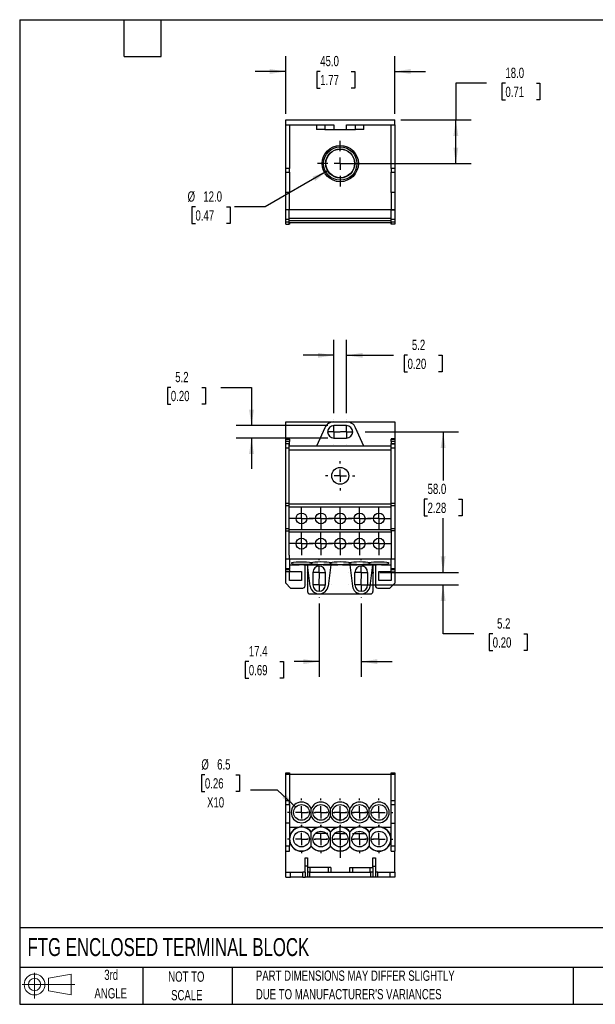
# Model space of a CAD drawing. Header units: millimetres. Extents: x 13 to 546, y 13 to 419.
# Tile 1 of 2: x 13 to 250, y 13 to 419. Entities that reach past the tile are written whole.
import ezdxf

# ---------------------------------------------------------------- set-up
doc = ezdxf.new("R2010")
doc.units = ezdxf.units.MM
doc.header["$LTSCALE"] = 2
doc.linetypes.add('CENTERX2', pattern=[20.32, 12.7, -2.54, 2.54, -2.54])
doc.layers.add('CENTER', color=40, linetype='CENTERX2')
doc.layers.add('SLD-DEFPOINTS', color=7, linetype='Continuous')
doc.layers.add('DIMENSIONS', color=140, linetype='Continuous', lineweight=25)
doc.layers.add('TEXT', color=140, linetype='Continuous', lineweight=25)
doc.styles.add('SLDTEXTSTYLE0', font='TXT', dxfattribs={"width": 0.7})
doc.dimstyles.new('SLDDIMSTYLE0', dxfattribs={"dimtxt": 4.316016, "dimasz": 6.604, "dimexe": 0, "dimexo": 0.0625, "dimgap": 1.079004, "dimtad": 0, "dimtih": 1, "dimtoh": 1, "dimrnd": 1e-09, "dimzin": 4, "dimdsep": 46, "dimtxsty": 'SLDTEXTSTYLE0', "dimsah": 1, "dimcen": 0.09, "dimadec": 0, "dimazin": 1, "dimtfac": 1, "dimtofl": 0, "dimtmove": 0, "dimatfit": 3, "dimfxl": 0, "dimfrac": 2, "dimtolj": 1, "dimtzin": 12, "dimarcsym": 0})
doc.dimstyles.new('SLDDIMSTYLE1', dxfattribs={"dimtxt": 4.316016, "dimasz": 6.604, "dimexe": 0, "dimexo": 0.0625, "dimgap": 1.079004, "dimtad": 0, "dimtih": 1, "dimtoh": 1, "dimrnd": 1e-09, "dimzin": 12, "dimdsep": 46, "dimtxsty": 'SLDTEXTSTYLE0', "dimsah": 1, "dimcen": 0.09, "dimadec": 0, "dimazin": 3, "dimtfac": 1, "dimtmove": 0, "dimatfit": 0, "dimfxl": 0, "dimfrac": 2, "dimtolj": 1, "dimtzin": 12, "dimarcsym": 0})
doc.dimstyles.new('SLDDIMSTYLE2', dxfattribs={"dimtxt": 4.316016, "dimasz": 6.604, "dimexe": 0, "dimexo": 0.0625, "dimgap": 1.079004, "dimtad": 0, "dimtih": 1, "dimtoh": 1, "dimrnd": 1e-09, "dimzin": 4, "dimdsep": 46, "dimtxsty": 'SLDTEXTSTYLE0', "dimsah": 1, "dimcen": 0.09, "dimadec": 0, "dimazin": 1, "dimtfac": 1, "dimtmove": 0, "dimatfit": 0, "dimfxl": 0, "dimfrac": 2, "dimtolj": 1, "dimtzin": 12, "dimarcsym": 0})
doc.dimstyles.new('SLDDIMSTYLE4', dxfattribs={"dimtxt": 4.316016, "dimasz": 6.604, "dimexe": 0, "dimexo": 0.0625, "dimgap": 1.079004, "dimtad": 0, "dimtih": 1, "dimtoh": 1, "dimrnd": 1e-09, "dimzin": 4, "dimdsep": 46, "dimtxsty": 'SLDTEXTSTYLE0', "dimsah": 1, "dimcen": 0, "dimadec": 0, "dimazin": 1, "dimtfac": 1, "dimtofl": 0, "dimtmove": 0, "dimatfit": 3, "dimfxl": 0, "dimfrac": 2, "dimtolj": 1, "dimtzin": 12, "dimarcsym": 0})
doc.dimstyles.new('SLDDIMSTYLE5', dxfattribs={"dimtxt": 4.316016, "dimasz": 6.604, "dimexe": 0, "dimexo": 0.0625, "dimgap": 1.079004, "dimtad": 0, "dimtih": 1, "dimtoh": 1, "dimrnd": 1e-09, "dimzin": 12, "dimdsep": 46, "dimtxsty": 'SLDTEXTSTYLE0', "dimsah": 1, "dimcen": 0, "dimadec": 0, "dimazin": 3, "dimtfac": 1, "dimtofl": 0, "dimtmove": 0, "dimatfit": 3, "dimfxl": 0, "dimfrac": 2, "dimtolj": 1, "dimtzin": 12, "dimarcsym": 0})

# ---------------------------------------------------------------- blocks, each defined once
blk = doc.blocks.new('Block11')
at = {"color": 7, "linetype": 'Continuous', "lineweight": 18}
for p, q in [((5.18, 10.62), (5.18, 0)), ((10.96, 8.33), (20.35, 10.06)), ((10.96, 3.19), (10.96, 8.33)), ((20.35, 10.06), (20.35, 1.46)), ((0, 5.76), (21.75, 5.76)), ((10.96, 3.19), (20.35, 1.46))]:
    blk.add_line(p, q, dxfattribs=at)
for radius in [4.3, 2.57]:
    blk.add_circle((5.18, 5.76), radius, dxfattribs=at)
blk = doc.blocks.new('Block12')
at = {"layer": 'SLD-DEFPOINTS'}
blk.add_blockref('Block11', (0, 0), dxfattribs=at)
blk = doc.blocks.new('_D')
at = {"layer": 'DIMENSIONS'}
for p, q in [((155.38, 248.98), (193.95, 248.98)), ((187.6, 248.98), (187.6, 228.96)), ((181.18, 221.14), (179.74, 221.14)), ((179.74, 221.14), (179.74, 214.28)), ((194.01, 221.14), (195.46, 221.14)), ((195.46, 221.14), (195.46, 214.28)), ((179.74, 214.28), (181.18, 214.28)), ((187.6, 190.98), (187.6, 213.31)), ((195.46, 214.28), (194.01, 214.28)), ((161.48, 190.98), (193.95, 190.98))]:
    blk.add_line(p, q, dxfattribs=at)
for points in [[(187.6, 248.98), (186.58, 242.38), (188.61, 242.38)], [(187.6, 190.98), (188.61, 197.59), (186.58, 197.59)]]:
    blk.add_solid(points, dxfattribs=at)
at = {"layer": 'DIMENSIONS', "char_height": 4.233, "attachment_point": 1, "style": 'SLDTEXTSTYLE0'}
for s, insert in [('58.0', (181.18, 227.56)), ('2.28', (181.18, 219.73))]:
    blk.add_mtext(s, dxfattribs=dict(at, insert=insert))
blk = doc.blocks.new('_D_1')
at = {"layer": 'DIMENSIONS'}
for p, q in [((187.6, 190.98), (187.6, 203.68)), ((161.48, 190.98), (193.95, 190.98)), ((156.34, 185.78), (193.95, 185.78)), ((187.6, 165.59), (187.6, 185.78)), ((200.3, 165.59), (187.6, 165.59)), ((208.08, 165.59), (206.63, 165.59)), ((206.63, 165.59), (206.63, 158.73)), ((220.91, 165.59), (222.36, 165.59)), ((222.36, 165.59), (222.36, 158.73)), ((206.63, 158.73), (208.08, 158.73)), ((222.36, 158.73), (220.91, 158.73))]:
    blk.add_line(p, q, dxfattribs=at)
for points in [[(187.6, 190.98), (188.61, 197.59), (186.58, 197.59)], [(187.6, 185.78), (186.58, 179.18), (188.61, 179.18)]]:
    blk.add_solid(points, dxfattribs=at)
at = {"layer": 'DIMENSIONS', "char_height": 4.233, "attachment_point": 1, "style": 'SLDTEXTSTYLE0'}
for s, insert in [('5.2', (209.88, 172.01)), ('0.20', (208.08, 164.18))]:
    blk.add_mtext(s, dxfattribs=dict(at, insert=insert))
blk = doc.blocks.new('_D_2')
at = {"layer": 'DIMENSIONS'}
for p, q in [((142.5, 256.66), (142.5, 286.92)), ((147.7, 256.66), (147.7, 286.92)), ((142.5, 280.57), (129.8, 280.57)), ((147.7, 280.57), (167.06, 280.57)), ((172.91, 280.57), (171.46, 280.57)), ((171.46, 280.57), (171.46, 273.71)), ((185.73, 280.57), (187.18, 280.57)), ((187.18, 280.57), (187.18, 273.71)), ((171.46, 273.71), (172.91, 273.71)), ((187.18, 273.71), (185.73, 273.71))]:
    blk.add_line(p, q, dxfattribs=at)
for points in [[(142.5, 280.57), (135.89, 281.58), (135.89, 279.55)], [(147.7, 280.57), (154.3, 279.55), (154.3, 281.58)]]:
    blk.add_solid(points, dxfattribs=at)
at = {"layer": 'DIMENSIONS', "char_height": 4.233, "attachment_point": 1, "style": 'SLDTEXTSTYLE0'}
for s, insert in [('5.2', (174.7, 286.99)), ('0.20', (172.91, 279.16))]:
    blk.add_mtext(s, dxfattribs=dict(at, insert=insert))
blk = doc.blocks.new('_D_3')
at = {"layer": 'DIMENSIONS'}
for p, q in [((136.4, 178.1), (136.4, 147.8)), ((153.8, 178.1), (153.8, 147.8)), ((107.35, 154.15), (105.9, 154.15)), ((105.9, 154.15), (105.9, 147.29)), ((120.18, 154.15), (121.63, 154.15)), ((121.63, 154.15), (121.63, 147.29)), ((136.4, 154.15), (126.03, 154.15)), ((153.8, 154.15), (166.5, 154.15)), ((105.9, 147.29), (107.35, 147.29)), ((121.63, 147.29), (120.18, 147.29))]:
    blk.add_line(p, q, dxfattribs=at)
for points in [[(136.4, 154.15), (129.79, 155.16), (129.79, 153.13)], [(153.8, 154.15), (160.4, 153.13), (160.4, 155.16)]]:
    blk.add_solid(points, dxfattribs=at)
at = {"layer": 'DIMENSIONS', "char_height": 4.233, "attachment_point": 1, "style": 'SLDTEXTSTYLE0'}
for s, insert in [('17.4', (107.35, 160.57)), ('0.69', (107.35, 152.75))]:
    blk.add_mtext(s, dxfattribs=dict(at, insert=insert))
blk = doc.blocks.new('_D_4')
at = {"layer": 'DIMENSIONS'}
for p, q in [((75.14, 267.29), (73.7, 267.29)), ((73.7, 267.29), (73.7, 260.43)), ((87.97, 267.29), (89.42, 267.29)), ((89.42, 267.29), (89.42, 260.43)), ((95.75, 267.29), (108.45, 267.29)), ((108.45, 267.29), (108.45, 251.58)), ((73.7, 260.43), (75.14, 260.43)), ((89.42, 260.43), (87.97, 260.43)), ((139.96, 251.58), (102.1, 251.58)), ((139.96, 246.38), (102.1, 246.38)), ((108.45, 246.38), (108.45, 233.68))]:
    blk.add_line(p, q, dxfattribs=at)
for points in [[(108.45, 251.58), (109.47, 258.19), (107.44, 258.19)], [(108.45, 246.38), (107.44, 239.78), (109.47, 239.78)]]:
    blk.add_solid(points, dxfattribs=at)
at = {"layer": 'DIMENSIONS', "char_height": 4.233, "attachment_point": 1, "style": 'SLDTEXTSTYLE0'}
for s, insert in [('5.2', (76.94, 273.72)), ('0.20', (75.14, 265.89))]:
    blk.add_mtext(s, dxfattribs=dict(at, insert=insert))
blk = doc.blocks.new('SW_CENTERMARKSYMBOL_0')
at = {"layer": 'CENTER', "color": 0}
for p, q in [((0, 5.08), (0, 6.04)), ((-5.08, 0), (-6.04, 0)), ((0, 0), (-2.54, 0)), ((0, 0), (0, 2.54)), ((0, 0), (2.54, 0)), ((0, 0), (0, -2.54)), ((5.08, 0), (6.04, 0)), ((0, -5.08), (0, -6.04))]:
    blk.add_line(p, q, dxfattribs=at)
blk = doc.blocks.new('SW_CENTERMARKSYMBOL_1')
at = {"layer": 'CENTER', "color": 0}
for p, q in [((0, 2.54), (0, 4.79)), ((-2.54, 0), (-4.79, 0)), ((0, 0), (-2.54, 0)), ((0, 0), (0, 2.54)), ((0, 0), (2.54, 0)), ((0, 0), (0, -2.54)), ((2.54, 0), (4.79, 0)), ((0, -2.54), (0, -4.79))]:
    blk.add_line(p, q, dxfattribs=at)
blk = doc.blocks.new('SW_CENTERMARKSYMBOL_2')
at = {"layer": 'CENTER', "color": 0}
for p, q in [((0, 2.54), (0, 4.79)), ((-2.54, 0), (-4.79, 0)), ((0, 0), (-2.54, 0)), ((0, 0), (0, 2.54)), ((0, 0), (2.54, 0)), ((0, 0), (0, -2.54)), ((2.54, 0), (4.79, 0)), ((0, -2.54), (0, -4.79))]:
    blk.add_line(p, q, dxfattribs=at)
blk = doc.blocks.new('SW_CENTERMARKSYMBOL_3')
at = {"layer": 'CENTER', "color": 0}
for p, q in [((0, 2.54), (0, 4.79)), ((-2.54, 0), (-4.79, 0)), ((0, 0), (-2.54, 0)), ((0, 0), (0, 2.54)), ((0, 0), (2.54, 0)), ((0, 0), (0, -2.54)), ((2.54, 0), (4.79, 0)), ((0, -2.54), (0, -4.79))]:
    blk.add_line(p, q, dxfattribs=at)
blk = doc.blocks.new('SW_CENTERMARKSYMBOL_4')
at = {"layer": 'CENTER', "color": 0}
for p, q in [((0, 2.54), (0, 4.79)), ((-2.54, 0), (-4.79, 0)), ((0, 0), (-2.54, 0)), ((0, 0), (0, 2.54)), ((0, 0), (2.54, 0)), ((0, 0), (0, -2.54)), ((2.54, 0), (4.79, 0)), ((0, -2.54), (0, -4.79))]:
    blk.add_line(p, q, dxfattribs=at)
blk = doc.blocks.new('SW_CENTERMARKSYMBOL_5')
at = {"layer": 'CENTER', "color": 0}
for p, q in [((0, 2.54), (0, 4.79)), ((-2.54, 0), (-4.79, 0)), ((0, 0), (-2.54, 0)), ((0, 0), (0, 2.54)), ((0, 0), (2.54, 0)), ((0, 0), (0, -2.54)), ((2.54, 0), (4.79, 0)), ((0, -2.54), (0, -4.79))]:
    blk.add_line(p, q, dxfattribs=at)
blk = doc.blocks.new('SW_CENTERMARKSYMBOL_6')
at = {"layer": 'CENTER', "color": 0}
for p, q in [((0, 2.54), (0, 4.79)), ((-2.54, 0), (-4.79, 0)), ((0, 0), (-2.54, 0)), ((0, 0), (0, 2.54)), ((0, 0), (2.54, 0)), ((0, 0), (0, -2.54)), ((2.54, 0), (4.79, 0)), ((0, -2.54), (0, -4.79))]:
    blk.add_line(p, q, dxfattribs=at)
blk = doc.blocks.new('SW_CENTERMARKSYMBOL_7')
at = {"layer": 'CENTER', "color": 0}
for p, q in [((0, 2.54), (0, 4.79)), ((-2.54, 0), (-4.79, 0)), ((0, 0), (-2.54, 0)), ((0, 0), (0, 2.54)), ((0, 0), (2.54, 0)), ((0, 0), (0, -2.54)), ((2.54, 0), (4.79, 0)), ((0, -2.54), (0, -4.79))]:
    blk.add_line(p, q, dxfattribs=at)
blk = doc.blocks.new('SW_CENTERMARKSYMBOL_8')
at = {"layer": 'CENTER', "color": 0}
for p, q in [((0, 2.54), (0, 4.79)), ((-2.54, 0), (-4.79, 0)), ((0, 0), (-2.54, 0)), ((0, 0), (0, 2.54)), ((0, 0), (2.54, 0)), ((0, 0), (0, -2.54)), ((2.54, 0), (4.79, 0)), ((0, -2.54), (0, -4.79))]:
    blk.add_line(p, q, dxfattribs=at)
blk = doc.blocks.new('SW_CENTERMARKSYMBOL_9')
at = {"layer": 'CENTER', "color": 0}
for p, q in [((0, 2.54), (0, 4.79)), ((-2.54, 0), (-4.79, 0)), ((0, 0), (-2.54, 0)), ((0, 0), (0, 2.54)), ((0, 0), (2.54, 0)), ((0, 0), (0, -2.54)), ((2.54, 0), (4.79, 0)), ((0, -2.54), (0, -4.79))]:
    blk.add_line(p, q, dxfattribs=at)
blk = doc.blocks.new('SW_CENTERMARKSYMBOL_10')
at = {"layer": 'CENTER', "color": 0}
for p, q in [((0, 2.54), (0, 4.79)), ((-2.54, 0), (-4.79, 0)), ((0, 0), (-2.54, 0)), ((0, 0), (0, 2.54)), ((0, 0), (2.54, 0)), ((0, 0), (0, -2.54)), ((2.54, 0), (4.79, 0)), ((0, -2.54), (0, -4.79))]:
    blk.add_line(p, q, dxfattribs=at)
blk = doc.blocks.new('SW_CENTERMARKSYMBOL_11')
at = {"layer": 'CENTER', "color": 0}
for p, q in [((0, 5.08), (0, 5.14)), ((-5.08, 0), (-5.14, 0)), ((0, 0), (-2.54, 0)), ((0, 0), (0, 2.54)), ((0, 0), (0, -2.54)), ((0, 0), (2.54, 0)), ((5.08, 0), (5.14, 0)), ((0, -5.08), (0, -5.14))]:
    blk.add_line(p, q, dxfattribs=at)
blk = doc.blocks.new('SW_CENTERMARKSYMBOL_12')
at = {"layer": 'CENTER', "color": 0}
for p, q in [((0, 5.08), (0, 5.14)), ((-5.08, 0), (-5.14, 0)), ((0, 0), (-2.54, 0)), ((0, 0), (0, 2.54)), ((0, 0), (0, -2.54)), ((0, 0), (2.54, 0)), ((5.08, 0), (5.14, 0)), ((0, -5.08), (0, -5.14))]:
    blk.add_line(p, q, dxfattribs=at)
blk = doc.blocks.new('SW_CENTERMARKSYMBOL_13')
at = {"layer": 'CENTER', "color": 0}
for p, q in [((0, 5.08), (0, 5.14)), ((-5.08, 0), (-5.14, 0)), ((0, 0), (-2.54, 0)), ((0, 0), (0, 2.54)), ((0, 0), (0, -2.54)), ((0, 0), (2.54, 0)), ((5.08, 0), (5.14, 0)), ((0, -5.08), (0, -5.14))]:
    blk.add_line(p, q, dxfattribs=at)
blk = doc.blocks.new('SW_CENTERMARKSYMBOL_14')
at = {"layer": 'CENTER', "color": 0}
for p, q in [((0, 5.08), (0, 5.14)), ((0, 0), (-2.54, 0)), ((0, 0), (0, 2.54)), ((0, 0), (0, -2.54)), ((0, 0), (2.54, 0)), ((5.08, 0), (5.14, 0)), ((-5.08, 0), (-5.14, 0)), ((0, -5.08), (0, -5.14))]:
    blk.add_line(p, q, dxfattribs=at)
blk = doc.blocks.new('SW_CENTERMARKSYMBOL_15')
at = {"layer": 'CENTER', "color": 0}
for p, q in [((0, 5.08), (0, 5.14)), ((-5.08, 0), (-5.14, 0)), ((0, 0), (-2.54, 0)), ((0, 0), (0, 2.54)), ((0, 0), (0, -2.54)), ((0, 0), (2.54, 0)), ((5.08, 0), (5.14, 0)), ((0, -5.08), (0, -5.14))]:
    blk.add_line(p, q, dxfattribs=at)
blk = doc.blocks.new('SW_CENTERMARKSYMBOL_16')
at = {"layer": 'CENTER', "color": 0}
for p, q in [((0, 5.08), (0, 5.14)), ((-5.08, 0), (-5.14, 0)), ((0, 0), (-2.54, 0)), ((0, 0), (0, 2.54)), ((0, 0), (0, -2.54)), ((0, 0), (2.54, 0)), ((5.08, 0), (5.14, 0)), ((0, -5.08), (0, -5.14))]:
    blk.add_line(p, q, dxfattribs=at)
blk = doc.blocks.new('_D_9')
at = {"layer": 'DIMENSIONS'}
for p, q in [((139.9, 356.72), (114.09, 341.82)), ((85.3, 341.82), (83.85, 341.82)), ((83.85, 341.82), (83.85, 334.96)), ((98.13, 341.82), (99.58, 341.82)), ((99.58, 341.82), (99.58, 334.96)), ((114.09, 341.82), (101.39, 341.82)), ((83.85, 334.96), (85.3, 334.96)), ((99.58, 334.96), (98.13, 334.96))]:
    blk.add_line(p, q, dxfattribs=at)
blk.add_solid([(139.9, 356.72), (133.67, 354.3), (134.69, 352.54)], dxfattribs=at)
at = {"layer": 'DIMENSIONS', "char_height": 4.233, "attachment_point": 1, "style": 'SLDTEXTSTYLE0'}
for s, insert in [('%%c', (82.05, 348.24)), ('12.0', (88.56, 348.24)), ('0.47', (85.3, 340.42))]:
    blk.add_mtext(s, dxfattribs=dict(at, insert=insert))
blk = doc.blocks.new('_D_10')
at = {"layer": 'DIMENSIONS'}
for p, q in [((205.55, 392.84), (192.85, 392.84)), ((192.85, 392.84), (192.85, 377.72)), ((213.33, 392.84), (211.88, 392.84)), ((211.88, 392.84), (211.88, 385.99)), ((226.16, 392.84), (227.6, 392.84)), ((227.6, 392.84), (227.6, 385.99)), ((211.88, 385.99), (213.33, 385.99)), ((227.6, 385.99), (226.16, 385.99)), ((170.14, 377.72), (199.2, 377.72)), ((192.85, 359.72), (192.85, 377.72)), ((147.64, 359.72), (199.2, 359.72))]:
    blk.add_line(p, q, dxfattribs=at)
for points in [[(192.85, 377.72), (191.83, 371.12), (193.86, 371.12)], [(192.85, 359.72), (193.86, 366.33), (191.83, 366.33)]]:
    blk.add_solid(points, dxfattribs=at)
at = {"layer": 'DIMENSIONS', "char_height": 4.233, "attachment_point": 1, "style": 'SLDTEXTSTYLE0'}
for s, insert in [('18.0', (213.33, 399.27)), ('0.71', (213.33, 391.44))]:
    blk.add_mtext(s, dxfattribs=dict(at, insert=insert))
blk = doc.blocks.new('_D_11')
at = {"layer": 'DIMENSIONS'}
for p, q in [((122.6, 380.26), (122.6, 404.07)), ((167.6, 380.26), (167.6, 404.07)), ((122.6, 397.72), (109.9, 397.72)), ((136.84, 397.72), (135.39, 397.72)), ((135.39, 397.72), (135.39, 390.86)), ((149.66, 397.72), (151.11, 397.72)), ((151.11, 397.72), (151.11, 390.86)), ((167.6, 397.72), (180.3, 397.72)), ((135.39, 390.86), (136.84, 390.86)), ((151.11, 390.86), (149.66, 390.86))]:
    blk.add_line(p, q, dxfattribs=at)
for points in [[(122.6, 397.72), (115.99, 398.74), (115.99, 396.71)], [(167.6, 397.72), (174.2, 396.71), (174.2, 398.74)]]:
    blk.add_solid(points, dxfattribs=at)
at = {"layer": 'DIMENSIONS', "char_height": 4.233, "attachment_point": 1, "style": 'SLDTEXTSTYLE0'}
for s, insert in [('45.0', (136.84, 404.15)), ('1.77', (136.84, 396.32))]:
    blk.add_mtext(s, dxfattribs=dict(at, insert=insert))
blk = doc.blocks.new('SW_CENTERMARKSYMBOL_17')
at = {"layer": 'CENTER', "color": 0}
for p, q in [((0, 5.08), (0, 9.44)), ((-5.08, 0), (-9.44, 0)), ((0, 0), (-2.54, 0)), ((0, 0), (0, 2.54)), ((0, 0), (0, -2.54)), ((0, 0), (2.54, 0)), ((5.08, 0), (9.44, 0)), ((0, -5.08), (0, -9.44))]:
    blk.add_line(p, q, dxfattribs=at)
blk = doc.blocks.new('_D_12')
at = {"layer": 'DIMENSIONS'}
for p, q in [((89.2, 107.41), (87.75, 107.41)), ((87.75, 107.41), (87.75, 100.55)), ((102.02, 107.41), (103.47, 107.41)), ((103.47, 107.41), (103.47, 100.55)), ((87.75, 100.55), (89.2, 100.55)), ((103.47, 100.55), (102.02, 100.55)), ((119.21, 101.15), (108.1, 101.15)), ((126.72, 94.12), (119.21, 101.15))]:
    blk.add_line(p, q, dxfattribs=at)
blk.add_solid([(126.72, 94.12), (122.59, 99.37), (121.21, 97.89)], dxfattribs=at)
at = {"layer": 'DIMENSIONS', "char_height": 4.233, "attachment_point": 1, "style": 'SLDTEXTSTYLE0'}
for s, insert in [('%%c', (87.74, 113.84)), ('6.5', (94.25, 113.84)), ('0.26', (89.2, 106.01)), ('X10', (90.09, 98.18))]:
    blk.add_mtext(s, dxfattribs=dict(at, insert=insert))
blk = doc.blocks.new('SW_CENTERMARKSYMBOL_18')
at = {"layer": 'CENTER', "color": 0}
for p, q in [((0, 5.08), (0, 9.9575)), ((-5.08, 0), (-9.9575, 0)), ((0, 0), (-2.54, 0)), ((0, 0), (0, 2.54)), ((0, 0), (0, -2.54)), ((0, 0), (2.54, 0)), ((5.08, 0), (9.9575, 0)), ((0, -5.08), (0, -9.9575))]:
    blk.add_line(p, q, dxfattribs=at)
blk = doc.blocks.new('SW_CENTERMARKSYMBOL_19')
at = {"layer": 'CENTER', "color": 0}
for p, q in [((0, 5.08), (0, 5.79)), ((-5.08, 0), (-5.79, 0)), ((0, 0), (-2.54, 0)), ((0, 0), (0, 2.54)), ((0, 0), (0, -2.54)), ((0, 0), (2.54, 0)), ((5.08, 0), (5.79, 0)), ((0, -5.08), (0, -5.79))]:
    blk.add_line(p, q, dxfattribs=at)
blk = doc.blocks.new('SW_CENTERMARKSYMBOL_20')
at = {"layer": 'CENTER', "color": 0}
for p, q in [((0, 5.08), (0, 5.79)), ((-5.08, 0), (-5.79, 0)), ((0, 0), (-2.54, 0)), ((0, 0), (0, 2.54)), ((0, 0), (0, -2.54)), ((0, 0), (2.54, 0)), ((5.08, 0), (5.79, 0)), ((0, -5.08), (0, -5.79))]:
    blk.add_line(p, q, dxfattribs=at)
blk = doc.blocks.new('SW_CENTERMARKSYMBOL_21')
at = {"layer": 'CENTER', "color": 0}
for p, q in [((0, 5.08), (0, 5.79)), ((-5.08, 0), (-5.79, 0)), ((0, 0), (-2.54, 0)), ((0, 0), (0, 2.54)), ((0, 0), (0, -2.54)), ((0, 0), (2.54, 0)), ((5.08, 0), (5.79, 0)), ((0, -5.08), (0, -5.79))]:
    blk.add_line(p, q, dxfattribs=at)
blk = doc.blocks.new('SW_CENTERMARKSYMBOL_22')
at = {"layer": 'CENTER', "color": 0}
for p, q in [((0, 5.08), (0, 5.79)), ((-5.08, 0), (-5.79, 0)), ((0, 0), (-2.54, 0)), ((0, 0), (0, 2.54)), ((0, 0), (0, -2.54)), ((0, 0), (2.54, 0)), ((5.08, 0), (5.79, 0)), ((0, -5.08), (0, -5.79))]:
    blk.add_line(p, q, dxfattribs=at)
blk = doc.blocks.new('SW_CENTERMARKSYMBOL_23')
at = {"layer": 'CENTER', "color": 0}
for p, q in [((0, 5.08), (0, 5.79)), ((-5.08, 0), (-5.79, 0)), ((0, 0), (-2.54, 0)), ((0, 0), (0, 2.54)), ((0, 0), (0, -2.54)), ((0, 0), (2.54, 0)), ((5.08, 0), (5.79, 0)), ((0, -5.08), (0, -5.79))]:
    blk.add_line(p, q, dxfattribs=at)
blk = doc.blocks.new('SW_CENTERMARKSYMBOL_24')
at = {"layer": 'CENTER', "color": 0}
for p, q in [((0, 5.08), (0, 5.79)), ((-5.08, 0), (-5.79, 0)), ((0, 0), (-2.54, 0)), ((0, 0), (0, 2.54)), ((0, 0), (0, -2.54)), ((0, 0), (2.54, 0)), ((5.08, 0), (5.79, 0)), ((0, -5.08), (0, -5.79))]:
    blk.add_line(p, q, dxfattribs=at)
blk = doc.blocks.new('SW_CENTERMARKSYMBOL_25')
at = {"layer": 'CENTER', "color": 0}
for p, q in [((0, 5.08), (0, 5.79)), ((-5.08, 0), (-5.79, 0)), ((0, 0), (-2.54, 0)), ((0, 0), (0, 2.54)), ((0, 0), (0, -2.54)), ((0, 0), (2.54, 0)), ((5.08, 0), (5.79, 0)), ((0, -5.08), (0, -5.79))]:
    blk.add_line(p, q, dxfattribs=at)
blk = doc.blocks.new('SW_CENTERMARKSYMBOL_26')
at = {"layer": 'CENTER', "color": 0}
for p, q in [((0, 5.08), (0, 5.79)), ((-5.08, 0), (-5.79, 0)), ((0, 0), (-2.54, 0)), ((0, 0), (0, 2.54)), ((0, 0), (0, -2.54)), ((0, 0), (2.54, 0)), ((5.08, 0), (5.79, 0)), ((0, -5.08), (0, -5.79))]:
    blk.add_line(p, q, dxfattribs=at)
blk = doc.blocks.new('SW_CENTERMARKSYMBOL_27')
at = {"layer": 'CENTER', "color": 0}
for p, q in [((0, 5.08), (0, 5.79)), ((-5.08, 0), (-5.79, 0)), ((0, 0), (-2.54, 0)), ((0, 0), (0, 2.54)), ((0, 0), (0, -2.54)), ((0, 0), (2.54, 0)), ((5.08, 0), (5.79, 0)), ((0, -5.08), (0, -5.79))]:
    blk.add_line(p, q, dxfattribs=at)
blk = doc.blocks.new('SW_CENTERMARKSYMBOL_28')
at = {"layer": 'CENTER', "color": 0}
for p, q in [((0, 5.08), (0, 5.79)), ((-5.08, 0), (-5.79, 0)), ((0, 0), (-2.54, 0)), ((0, 0), (0, 2.54)), ((0, 0), (0, -2.54)), ((0, 0), (2.54, 0)), ((5.08, 0), (5.79, 0)), ((0, -5.08), (0, -5.79))]:
    blk.add_line(p, q, dxfattribs=at)
blk = doc.blocks.new('SW_CENTERMARKSYMBOL_29')
at = {"layer": 'CENTER', "color": 0}
for p, q in [((0, 5.08), (0, 10.04)), ((-5.08, 0), (-10.04, 0)), ((0, 0), (-2.54, 0)), ((0, 0), (0, 2.54)), ((0, 0), (0, -2.54)), ((0, 0), (2.54, 0)), ((5.08, 0), (10.04, 0)), ((0, -5.08), (0, -10.04))]:
    blk.add_line(p, q, dxfattribs=at)

msp = doc.modelspace()

# ---------------------------------------------------------------- linework, layer by layer
for p, q in [((122.597, 375.723), (122.597, 377.723)), ((122.597, 377.723), (167.597, 377.723)), ((122.597, 375.723), (142.497, 375.723)), ((122.597, 357.723), (122.597, 375.723)), ((124.097, 375.723), (124.097, 357.723)), ((135.297, 375.723), (135.297, 373.723)), ((138.767, 375.723), (138.767, 373.723)), ((142.497, 375.723), (142.497, 373.723)), ((147.697, 375.723), (167.597, 375.723)), ((147.697, 373.723), (147.697, 375.723)), ((151.427, 373.723), (151.427, 375.723)), ((154.897, 373.723), (154.897, 375.723)), ((166.097, 357.723), (166.097, 375.723)), ((167.597, 375.723), (167.597, 377.723)), ((167.597, 375.723), (167.597, 357.723)), ((138.767, 373.723), (135.297, 373.723)), ((138.767, 373.723), (142.497, 373.723)), ((142.497, 373.723), (147.697, 373.723)), ((147.697, 373.723), (151.427, 373.723)), ((154.897, 373.723), (151.427, 373.723)), ((124.097, 357.723), (122.597, 357.723)), ((122.597, 356.186), (122.597, 357.723)), ((124.097, 356.186), (124.097, 357.723)), ((167.597, 357.723), (166.097, 357.723)), ((166.097, 357.723), (166.097, 356.186)), ((167.597, 357.723), (167.597, 356.186)), ((122.597, 356.186), (124.097, 356.186)), ((122.597, 347.823), (122.597, 356.186)), ((124.097, 356.186), (124.097, 347.823)), ((166.097, 356.186), (167.597, 356.186)), ((166.097, 347.823), (166.097, 356.186)), ((167.597, 356.186), (167.597, 347.823)), ((124.097, 347.823), (122.597, 347.823)), ((122.597, 340.723), (122.597, 347.823)), ((124.097, 340.723), (124.097, 347.823)), ((167.597, 347.823), (166.097, 347.823)), ((166.097, 347.823), (166.097, 340.723)), ((167.597, 347.823), (167.597, 340.723)), ((122.597, 340.723), (124.097, 340.723)), ((122.597, 340.723), (122.597, 340.623)), ((123.997, 340.623), (122.597, 340.623)), ((122.597, 336.723), (122.597, 340.623)), ((123.997, 340.623), (123.997, 340.723)), ((123.997, 336.723), (123.997, 340.623)), ((166.197, 340.623), (123.997, 340.623)), ((166.097, 340.723), (167.597, 340.723)), ((166.197, 340.623), (166.197, 340.723)), ((166.197, 340.623), (167.597, 340.623)), ((166.197, 336.723), (166.197, 340.623)), ((167.597, 340.623), (167.597, 340.723)), ((167.597, 340.623), (167.597, 336.723)), ((122.597, 336.723), (123.997, 336.723)), ((122.597, 335.723), (122.597, 336.723)), ((122.597, 335.723), (123.997, 335.723)), ((122.597, 334.723), (122.597, 335.723)), ((122.597, 334.723), (123.997, 334.723)), ((123.997, 337.223), (166.197, 337.223)), ((123.997, 335.723), (123.997, 336.723)), ((123.997, 336.223), (166.197, 336.223)), ((123.997, 334.723), (123.997, 335.723)), ((166.197, 335.223), (123.997, 335.223)), ((124.097, 334.723), (123.997, 334.723)), ((124.097, 335.223), (124.097, 334.723)), ((166.097, 335.223), (166.097, 334.723)), ((166.197, 334.723), (166.097, 334.723)), ((166.197, 336.723), (167.597, 336.723)), ((166.197, 335.723), (166.197, 336.723)), ((166.197, 335.723), (167.597, 335.723)), ((166.197, 334.723), (166.197, 335.723)), ((167.597, 334.723), (166.197, 334.723)), ((167.597, 336.723), (167.597, 335.723)), ((167.597, 335.723), (167.597, 334.723)), ((122.597, 253.085), (142.497, 253.085)), ((122.597, 246.085), (122.597, 253.085)), ((142.497, 253.085), (147.697, 253.085)), ((147.697, 253.085), (167.597, 253.085)), ((167.597, 253.085), (167.597, 246.085)), ((138.767, 250.687), (135.297, 243.085)), ((147.697, 251.585), (142.497, 251.585)), ((154.897, 243.085), (151.427, 250.687)), ((124.097, 246.085), (122.597, 246.085)), ((122.597, 245.998), (122.597, 246.085)), ((122.597, 245.998), (124.097, 245.998)), ((122.597, 245.043), (122.597, 245.998)), ((124.097, 245.043), (122.597, 245.043)), ((122.597, 244.107), (122.597, 245.043)), ((122.597, 244.107), (124.097, 244.107)), ((122.597, 244.085), (122.597, 244.107)), ((123.997, 244.085), (122.597, 244.085)), ((122.597, 242.321), (122.597, 244.085)), ((123.997, 242.321), (123.997, 244.085)), ((124.097, 245.998), (124.097, 246.085)), ((124.097, 245.998), (124.097, 245.043)), ((124.097, 244.107), (124.097, 245.043)), ((124.097, 243.085), (124.097, 244.107)), ((142.497, 246.385), (147.697, 246.385)), ((167.597, 246.085), (166.097, 246.085)), ((166.097, 246.085), (166.097, 245.998)), ((166.097, 245.998), (167.597, 245.998)), ((166.097, 245.043), (166.097, 245.998)), ((167.597, 245.043), (166.097, 245.043)), ((166.097, 245.043), (166.097, 244.107)), ((166.097, 244.107), (167.597, 244.107)), ((166.097, 243.085), (166.097, 244.107)), ((166.197, 244.085), (167.597, 244.085)), ((166.197, 242.321), (166.197, 244.085)), ((167.597, 246.085), (167.597, 245.998)), ((167.597, 245.998), (167.597, 245.043)), ((167.597, 245.043), (167.597, 244.107)), ((167.597, 244.107), (167.597, 244.085)), ((167.597, 244.085), (167.597, 242.321)), ((122.597, 242.321), (123.997, 242.321)), ((122.597, 219.585), (122.597, 242.321)), ((166.197, 243.085), (123.997, 243.085)), ((123.997, 219.585), (123.997, 242.321)), ((123.997, 241.583), (166.197, 241.583)), ((166.197, 242.321), (167.597, 242.321)), ((166.197, 219.585), (166.197, 242.321)), ((167.597, 242.321), (167.597, 219.585)), ((122.597, 219.585), (123.997, 219.585)), ((122.597, 218.585), (122.597, 219.585)), ((123.997, 218.585), (123.997, 219.585)), ((166.197, 219.585), (167.597, 219.585)), ((166.197, 218.585), (166.197, 219.585)), ((167.597, 219.585), (167.597, 218.585)), ((122.597, 218.585), (123.997, 218.585)), ((122.597, 209.085), (122.597, 218.585)), ((166.197, 219.085), (123.997, 219.085)), ((123.997, 209.085), (123.997, 218.585)), ((123.997, 218.085), (166.197, 218.085)), ((166.197, 218.585), (167.597, 218.585)), ((166.197, 209.085), (166.197, 218.585)), ((167.597, 218.585), (167.597, 209.085)), ((122.597, 209.085), (123.997, 209.085)), ((122.597, 208.085), (122.597, 209.085)), ((122.597, 208.085), (123.997, 208.085)), ((122.597, 196.585), (122.597, 208.085)), ((123.997, 208.085), (123.997, 209.085)), ((166.197, 208.585), (123.997, 208.585)), ((123.997, 198.085), (123.997, 208.085)), ((166.197, 207.585), (123.997, 207.585)), ((166.197, 209.085), (167.597, 209.085)), ((166.197, 208.085), (166.197, 209.085)), ((166.197, 208.085), (166.197, 198.085)), ((167.597, 208.085), (166.197, 208.085)), ((167.597, 209.085), (167.597, 208.085)), ((167.597, 208.085), (167.597, 196.585)), ((122.597, 196.585), (124.097, 196.585)), ((122.597, 192.501), (122.597, 196.585)), ((124.097, 198.085), (123.997, 198.085)), ((124.097, 196.585), (124.097, 198.085)), ((124.097, 196.585), (166.097, 196.585)), ((124.097, 196.585), (124.097, 192.501)), ((166.197, 198.085), (166.097, 198.085)), ((166.097, 198.085), (166.097, 196.585)), ((166.097, 196.585), (167.597, 196.585)), ((166.097, 192.501), (166.097, 196.585)), ((167.597, 196.585), (167.597, 192.501)), ((124.097, 192.501), (122.597, 192.501)), ((122.597, 192.127), (122.597, 192.501)), ((122.597, 192.127), (124.097, 192.127)), ((122.597, 191.254), (122.597, 192.127)), ((124.097, 191.254), (122.597, 191.254)), ((122.597, 186.485), (122.597, 191.254)), ((124.097, 194.085), (128.102, 194.085)), ((124.097, 192.127), (124.097, 192.501)), ((124.097, 192.127), (124.097, 191.254)), ((124.097, 191.385), (129.097, 191.385)), ((124.097, 187.685), (124.097, 191.254)), ((130.092, 194.085), (128.102, 194.085)), ((129.097, 191.385), (129.097, 187.685)), ((130.092, 194.085), (136.102, 194.085)), ((130.597, 185.485), (130.597, 194.085)), ((132.728, 185.312), (131.597, 194.085)), ((131.597, 194.085), (131.597, 183.085)), ((133.097, 194.945), (133.097, 194.617)), ((138.092, 194.085), (136.102, 194.085)), ((138.092, 194.085), (144.102, 194.085)), ((141.197, 194.085), (140.067, 185.312)), ((141.097, 194.945), (141.097, 194.617)), ((146.092, 194.085), (144.102, 194.085)), ((146.092, 194.085), (152.102, 194.085)), ((148.997, 194.085), (150.128, 185.312)), ((149.097, 194.945), (149.097, 194.617)), ((154.092, 194.085), (152.102, 194.085)), ((154.092, 194.085), (160.102, 194.085)), ((157.097, 194.945), (157.097, 194.617)), ((157.467, 185.312), (158.597, 194.085)), ((158.597, 194.085), (158.597, 183.085)), ((159.597, 194.085), (159.597, 185.485)), ((162.092, 194.085), (160.102, 194.085)), ((161.097, 191.385), (166.097, 191.385)), ((161.097, 187.685), (161.097, 191.385)), ((162.092, 194.085), (166.097, 194.085)), ((167.597, 192.501), (166.097, 192.501)), ((166.097, 192.127), (166.097, 192.501)), ((166.097, 192.127), (167.597, 192.127)), ((166.097, 191.254), (166.097, 192.127)), ((166.097, 191.254), (167.597, 191.254)), ((166.097, 191.254), (166.097, 187.685)), ((167.597, 192.501), (167.597, 192.127)), ((167.597, 192.127), (167.597, 191.254)), ((167.597, 191.254), (167.597, 186.485)), ((129.097, 187.685), (124.097, 187.685)), ((133.797, 190.985), (133.797, 185.785)), ((138.997, 185.785), (138.997, 190.985)), ((151.197, 185.785), (151.197, 190.985)), ((156.397, 190.985), (156.397, 185.785)), ((166.097, 187.685), (161.097, 187.685)), ((122.597, 186.485), (124.597, 184.485)), ((124.597, 184.485), (129.597, 184.485)), ((160.597, 184.485), (165.597, 184.485)), ((165.597, 184.485), (167.597, 186.485)), ((132.597, 182.085), (136.397, 182.085)), ((136.397, 182.085), (153.797, 182.085)), ((153.797, 182.085), (157.597, 182.085)), ((122.597, 108.202), (124.097, 108.202)), ((122.597, 107.702), (122.597, 108.202)), ((122.597, 107.702), (124.097, 107.702)), ((122.597, 96.668), (122.597, 107.702)), ((124.097, 108.202), (124.097, 107.702)), ((124.097, 107.702), (124.097, 96.668)), ((124.097, 107.702), (166.097, 107.702)), ((166.097, 107.702), (166.097, 108.202)), ((166.097, 108.202), (167.597, 108.202)), ((166.097, 107.702), (167.597, 107.702)), ((166.097, 96.668), (166.097, 107.702)), ((167.597, 108.202), (167.597, 107.702)), ((167.597, 107.702), (167.597, 96.668)), ((124.097, 96.668), (122.597, 96.668)), ((122.597, 95.102), (122.597, 96.668)), ((122.597, 95.102), (124.097, 95.102)), ((122.597, 87.452), (122.597, 95.102)), ((124.097, 95.102), (124.097, 96.668)), ((124.097, 95.102), (124.097, 87.452)), ((167.597, 96.668), (166.097, 96.668)), ((166.097, 95.102), (166.097, 96.668)), ((166.097, 95.102), (167.597, 95.102)), ((166.097, 87.452), (166.097, 95.102)), ((167.597, 96.668), (167.597, 95.102)), ((167.597, 95.102), (167.597, 87.452)), ((124.097, 87.452), (122.597, 87.452)), ((122.597, 77.968), (122.597, 87.452)), ((124.097, 87.452), (124.097, 77.968)), ((124.097, 85.802), (128.102, 85.802)), ((130.092, 85.802), (136.102, 85.802)), ((138.092, 85.802), (144.102, 85.802)), ((146.092, 85.802), (152.102, 85.802)), ((154.092, 85.802), (160.102, 85.802)), ((162.092, 85.802), (166.097, 85.802)), ((166.097, 87.452), (167.597, 87.452)), ((166.097, 77.968), (166.097, 87.452)), ((167.597, 87.452), (167.597, 77.968)), ((124.097, 77.968), (122.597, 77.968)), ((122.597, 75.968), (122.597, 77.968)), ((124.097, 75.968), (124.097, 77.968)), ((167.597, 77.968), (166.097, 77.968)), ((166.097, 75.968), (166.097, 77.968)), ((167.597, 77.968), (167.597, 75.968)), ((122.597, 75.968), (124.097, 75.968)), ((122.597, 67.202), (122.597, 75.968)), ((130.597, 73.202), (131.597, 73.202)), ((130.597, 67.202), (130.597, 73.202)), ((131.597, 73.202), (131.597, 69.202)), ((158.597, 73.202), (159.597, 73.202)), ((158.597, 69.202), (158.597, 73.202)), ((159.597, 73.202), (159.597, 67.202)), ((166.097, 75.968), (167.597, 75.968)), ((167.597, 67.202), (167.597, 75.968)), ((131.597, 69.702), (130.597, 69.702)), ((131.597, 69.202), (131.597, 67.202)), ((132.728, 69.202), (131.597, 69.202)), ((132.728, 67.202), (132.728, 69.202)), ((140.067, 69.202), (132.728, 69.202)), ((140.067, 69.202), (140.067, 67.202)), ((141.197, 69.202), (140.067, 69.202)), ((141.197, 69.202), (141.197, 67.202)), ((148.997, 67.202), (148.997, 69.202)), ((148.997, 69.202), (150.128, 69.202)), ((150.128, 69.202), (150.128, 67.202)), ((150.128, 69.202), (157.467, 69.202)), ((157.467, 67.202), (157.467, 69.202)), ((157.467, 69.202), (158.597, 69.202)), ((158.597, 69.702), (159.597, 69.702)), ((158.597, 69.202), (158.597, 67.202)), ((122.597, 65.202), (122.597, 67.202)), ((122.597, 67.202), (124.597, 67.202)), ((122.597, 65.202), (124.597, 65.202)), ((124.597, 65.202), (124.597, 67.202)), ((124.597, 67.202), (129.597, 67.202)), ((129.597, 65.202), (124.597, 65.202)), ((129.597, 65.202), (129.597, 67.202)), ((130.597, 67.202), (129.597, 67.202)), ((129.597, 65.202), (130.597, 65.202)), ((130.597, 67.202), (130.597, 65.202)), ((131.597, 65.202), (130.597, 65.202)), ((131.597, 67.202), (131.597, 65.202)), ((132.597, 67.202), (131.597, 67.202)), ((132.597, 65.202), (131.597, 65.202)), ((132.597, 65.202), (132.597, 67.202)), ((132.597, 67.202), (136.397, 67.202)), ((157.597, 65.202), (132.597, 65.202)), ((136.397, 67.202), (153.797, 67.202)), ((153.797, 67.202), (157.597, 67.202)), ((157.597, 67.202), (157.597, 65.202)), ((158.597, 67.202), (157.597, 67.202)), ((158.597, 65.202), (157.597, 65.202)), ((158.597, 67.202), (158.597, 65.202)), ((159.597, 65.202), (158.597, 65.202)), ((159.597, 67.202), (159.597, 65.202)), ((160.597, 67.202), (159.597, 67.202)), ((160.597, 65.202), (159.597, 65.202)), ((160.597, 65.202), (160.597, 67.202)), ((160.597, 67.202), (165.597, 67.202)), ((165.597, 65.202), (160.597, 65.202)), ((165.597, 67.202), (165.597, 65.202)), ((165.597, 67.202), (167.597, 67.202)), ((167.597, 65.202), (165.597, 65.202)), ((167.597, 67.202), (167.597, 65.202))]:
    msp.add_line(p, q)
for centre, radius in [((145.097, 359.723), 7.5), ((145.097, 359.723), 6.897), ((145.097, 359.723), 6), ((145.097, 359.773), 5.917), ((145.097, 230.835), 3.5), ((129.097, 213.235), 2.25), ((137.097, 213.235), 2.25), ((145.097, 213.235), 2.25), ((153.097, 213.235), 2.25), ((161.097, 213.235), 2.25), ((129.097, 202.835), 2.25), ((137.097, 202.835), 2.25), ((145.097, 202.835), 2.25), ((153.097, 202.835), 2.25), ((161.097, 202.835), 2.25), ((129.097, 91.902), 3.25), ((137.097, 91.902), 3.25), ((145.097, 91.902), 3.25), ((153.097, 91.902), 3.25), ((161.097, 91.902), 3.25), ((129.097, 80.902), 3.25), ((137.097, 80.902), 3.25), ((145.097, 80.902), 3.25), ((153.097, 80.902), 3.25), ((161.097, 80.902), 3.25)]:
    msp.add_circle(centre, radius)
for centre, radius, start, end in [((142.497, 248.985), 4.1, 90, 155.4655), ((147.697, 248.985), 4.1, 24.5345, 90), ((142.497, 248.985), 2.6, 90, 270), ((147.697, 248.985), 2.6, 270, 90), ((136.397, 190.985), 2.6, 0, 180), ((153.797, 190.985), 2.6, 0, 180), ((129.597, 185.485), 1, 270, 0), ((132.597, 183.085), 1, 180, 270), ((136.397, 185.785), 3.7, 187.34183, 352.65817), ((136.397, 185.785), 2.6, 180, 0), ((153.797, 185.785), 3.7, 187.34183, 352.65817), ((153.797, 185.785), 2.6, 180, 0), ((157.597, 183.085), 1, 270, 0), ((160.597, 185.485), 1, 180, 270), ((129.097, 91.902), 4.25, 19.74992, 340.25008), ((137.097, 91.902), 4.25, 19.74992, 160.25008), ((145.097, 91.902), 4.25, 19.74992, 160.25008), ((153.097, 91.902), 4.25, 19.74992, 160.25008), ((161.097, 91.902), 4.25, 199.74992, 160.25008), ((137.097, 91.902), 4.25, 199.74992, 340.25008), ((145.097, 91.902), 4.25, 199.74992, 340.25008), ((153.097, 91.902), 4.25, 199.74992, 340.25008), ((129.097, 80.902), 5, 101.47834, 180), ((129.097, 80.902), 4.92, 35.60912, 324.39088), ((129.097, 80.902), 5, 78.52166, 101.47834), ((129.097, 80.902), 5, 36.8699, 78.52166), ((137.097, 80.902), 4.92, 35.60912, 144.39088), ((137.097, 80.902), 5, 101.47834, 143.1301), ((137.097, 80.902), 5, 78.52166, 101.47834), ((137.097, 80.902), 5, 36.8699, 78.52166), ((145.097, 80.902), 4.92, 35.60912, 144.39088), ((145.097, 80.902), 5, 101.47834, 143.1301), ((145.097, 80.902), 5, 78.52166, 101.47834), ((145.097, 80.902), 5, 36.8699, 78.52166), ((153.097, 80.902), 4.92, 35.60912, 144.39088), ((153.097, 80.902), 5, 101.47834, 143.1301), ((153.097, 80.902), 5, 78.52166, 101.47834), ((153.097, 80.902), 5, 36.8699, 78.52166), ((161.097, 80.902), 4.92, 215.60912, 144.39088), ((161.097, 80.902), 5, 101.47834, 143.1301), ((161.097, 80.902), 5, 78.52166, 101.47834), ((161.097, 80.902), 5, 0, 78.52166), ((129.097, 80.902), 5, 180, 323.1301), ((137.097, 80.902), 4.92, 215.60912, 324.39088), ((137.097, 80.902), 5, 216.8699, 323.1301), ((145.097, 80.902), 4.92, 215.60912, 324.39088), ((145.097, 80.902), 5, 216.8699, 323.1301), ((153.097, 80.902), 4.92, 215.60912, 324.39088), ((153.097, 80.902), 5, 216.8699, 323.1301), ((161.097, 80.902), 5, 216.8699, 0)]:
    msp.add_arc(centre, radius, start, end)
for centre, major_axis, start_param, end_param in [((129.097, 194.781), (4.25, 0), 0.3447012, 5.9384841), ((137.097, 194.781), (4.25, 0), 0.3447012, 2.7968915), ((145.097, 194.781), (4.25, 0), 0.3447012, 2.7968915), ((153.097, 194.781), (4.25, 0), 0.3447012, 2.7968915), ((161.097, 194.781), (4.25, 0), 3.4862938, 9.0800768), ((129.097, 193.526), (5, 0), 1.3704615, 1.7711312), ((137.097, 194.781), (4.25, 0), 3.4862938, 5.9384841), ((137.097, 193.526), (5, 0), 1.3704615, 1.7711312), ((145.097, 194.781), (4.25, 0), 3.4862938, 5.9384841), ((145.097, 193.526), (5, 0), 1.3704615, 1.7711312), ((153.097, 194.781), (4.25, 0), 3.4862938, 5.9384841), ((153.097, 193.526), (5, 0), 1.3704615, 1.7711312), ((161.097, 193.526), (5, 0), 1.3704615, 1.7711312)]:
    msp.add_ellipse(centre, major_axis=major_axis, ratio=0.1141553, start_param=start_param, end_param=end_param)
for points, knots in [([(133.097, 90.468), (133.097, 90.932), (133.097, 91.408), (133.097, 92.144), (133.097, 92.388), (133.097, 92.867), (133.097, 93.103), (133.097, 93.335)], [0, 0, 0, 0, 0.5, 0.5, 0.75, 0.75, 1, 1, 1, 1]), ([(141.097, 90.469), (141.097, 90.934), (141.097, 91.409), (141.097, 92.145), (141.097, 92.389), (141.097, 92.867), (141.097, 93.103), (141.097, 93.335)], [0, 0, 0, 0, 0.5, 0.5, 0.75, 0.75, 1, 1, 1, 1]), ([(149.097, 90.469), (149.097, 90.934), (149.097, 91.409), (149.097, 92.145), (149.097, 92.389), (149.097, 92.867), (149.097, 93.103), (149.097, 93.335)], [0, 0, 0, 0, 0.5, 0.5, 0.75, 0.75, 1, 1, 1, 1]), ([(157.097, 90.468), (157.097, 90.933), (157.097, 91.409), (157.097, 92.145), (157.097, 92.389), (157.097, 92.868), (157.097, 93.104), (157.097, 93.337)], [0, 0, 0, 0, 0.5, 0.5, 0.75, 0.75, 1, 1, 1, 1]), ([(133.097, 78.037), (133.097, 78.502), (133.097, 78.972), (133.097, 79.69), (133.097, 79.931), (133.097, 80.419), (133.097, 80.667), (133.097, 81.896), (133.097, 82.84), (133.097, 83.767)], [0, 0, 0, 0, 0.25, 0.25, 0.375, 0.375, 0.5, 0.5, 1, 1, 1, 1]), ([(141.097, 78.037), (141.097, 78.502), (141.097, 78.972), (141.097, 79.69), (141.097, 79.931), (141.097, 80.419), (141.097, 80.667), (141.097, 81.896), (141.097, 82.84), (141.097, 83.767)], [0, 0, 0, 0, 0.25, 0.25, 0.375, 0.375, 0.5, 0.5, 1, 1, 1, 1]), ([(149.097, 78.037), (149.097, 78.502), (149.097, 78.972), (149.097, 79.69), (149.097, 79.931), (149.097, 80.419), (149.097, 80.667), (149.097, 81.896), (149.097, 82.84), (149.097, 83.767)], [0, 0, 0, 0, 0.25, 0.25, 0.375, 0.375, 0.5, 0.5, 1, 1, 1, 1]), ([(157.097, 83.767), (157.097, 83.302), (157.097, 82.832), (157.097, 82.114), (157.097, 81.873), (157.097, 81.385), (157.097, 81.137), (157.097, 79.908), (157.097, 78.964), (157.097, 78.037)], [0, 0, 0, 0, 0.25, 0.25, 0.375, 0.375, 0.5, 0.5, 1, 1, 1, 1])]:
    msp.add_open_spline(points, degree=3, knots=knots)
at = {"layer": 'TEXT'}
for p, q in [((12.7, 419.1), (546.1, 419.1)), ((12.7, 419.1), (12.7, 12.7)), ((55.88, 403.86), (55.88, 419.1)), ((71.12, 403.86), (71.12, 419.1)), ((55.88, 403.86), (71.12, 403.86)), ((546.1, 44.252), (12.7, 44.252)), ((546.1, 27.94), (12.7, 27.94)), ((63.5, 27.94), (63.5, 12.7)), ((100.423, 27.94), (100.423, 12.7)), ((241.293, 27.94), (241.293, 12.7)), ((12.7, 12.7), (546.1, 12.7))]:
    msp.add_line(p, q, dxfattribs=at)

# ---------------------------------------------------------------- block references
at = {"layer": 'CENTER'}
for name, p in [('SW_CENTERMARKSYMBOL_17', (145.097, 359.723)), ('SW_CENTERMARKSYMBOL_11', (142.497, 248.985)), ('SW_CENTERMARKSYMBOL_12', (147.697, 248.985)), ('SW_CENTERMARKSYMBOL_0', (145.097, 230.835)), ('SW_CENTERMARKSYMBOL_5', (129.097, 213.235)), ('SW_CENTERMARKSYMBOL_4', (137.097, 213.235)), ('SW_CENTERMARKSYMBOL_3', (145.097, 213.235)), ('SW_CENTERMARKSYMBOL_2', (153.097, 213.235)), ('SW_CENTERMARKSYMBOL_1', (161.097, 213.235)), ('SW_CENTERMARKSYMBOL_10', (129.097, 202.835)), ('SW_CENTERMARKSYMBOL_9', (137.097, 202.835)), ('SW_CENTERMARKSYMBOL_8', (145.097, 202.835)), ('SW_CENTERMARKSYMBOL_7', (153.097, 202.835)), ('SW_CENTERMARKSYMBOL_6', (161.097, 202.835)), ('SW_CENTERMARKSYMBOL_16', (136.397, 190.985)), ('SW_CENTERMARKSYMBOL_13', (153.797, 190.985)), ('SW_CENTERMARKSYMBOL_15', (136.397, 185.785)), ('SW_CENTERMARKSYMBOL_14', (153.797, 185.785)), ('SW_CENTERMARKSYMBOL_24', (129.097, 91.902)), ('SW_CENTERMARKSYMBOL_25', (137.097, 91.902)), ('SW_CENTERMARKSYMBOL_26', (145.097, 91.902)), ('SW_CENTERMARKSYMBOL_27', (153.097, 91.902)), ('SW_CENTERMARKSYMBOL_28', (161.097, 91.902)), ('SW_CENTERMARKSYMBOL_29', (145.097, 83.202)), ('SW_CENTERMARKSYMBOL_18', (145.097, 83.152)), ('SW_CENTERMARKSYMBOL_22', (129.097, 80.902)), ('SW_CENTERMARKSYMBOL_19', (137.097, 80.902)), ('SW_CENTERMARKSYMBOL_20', (145.097, 80.902)), ('SW_CENTERMARKSYMBOL_21', (153.097, 80.902)), ('SW_CENTERMARKSYMBOL_23', (161.097, 80.902))]:
    msp.add_blockref(name, p, dxfattribs=at)
at = {"layer": 'SLD-DEFPOINTS'}
msp.add_blockref('Block12', (13.676, 15.108), dxfattribs=at)

# ---------------------------------------------------------------- texts
at = {"layer": 'TEXT', "style": 'SLDTEXTSTYLE0'}
for s, insert, char_height, attachment_point in [('FTG ENCLOSED TERMINAL BLOCK', (15.931, 40.03), 7.40833, 1), ('3rd', (50.493, 27.001), 4.2333, 2), ('NOT TO', (81.537, 26.252), 4.2333, 2), ('PART DIMENSIONS MAY DIFFER SLIGHTLY', (110.239, 26.642), 4.23333, 1), ('ANGLE', (50.298, 19.357), 4.2333, 2), ('SCALE', (81.729, 18.608), 4.2333, 2), ("DUE TO MANUFACTURER'S VARIANCES", (110.239, 18.997), 4.23333, 1)]:
    msp.add_mtext(s, dxfattribs=dict(at, insert=insert, char_height=char_height, attachment_point=attachment_point))

# ---------------------------------------------------------------- dimensions: what is measured, and where the dimension line sits
at = {"layer": 'DIMENSIONS'}
for base, p1, p2, dimstyle, picture, middle in [((167.597, 397.723), (122.597, 377.723), (167.597, 377.723), 'SLDDIMSTYLE2', '_D_11', (143.248, 397.723)), ((142.497, 280.567), (147.697, 254.125), (142.497, 254.125), 'SLDDIMSTYLE1', '_D_2', (179.321, 280.567)), ((153.797, 154.148), (136.397, 180.645), (153.797, 180.645), 'SLDDIMSTYLE1', '_D_3', (113.763, 154.148))]:
    dim = msp.add_linear_dim(base=base, p1=p1, p2=p2, dimstyle=dimstyle, dxfattribs=at)
    dim.commit()
    dim.dimension.update_dxf_attribs({"geometry": picture, "text_midpoint": middle, "dimtype": 160})
for base, p1, p2, dimstyle, picture, middle in [((192.847, 377.723), (145.097, 359.723), (167.597, 377.723), 'SLDDIMSTYLE0', '_D_10', (192.847, 392.845)), ((108.453, 251.585), (142.497, 246.385), (142.497, 251.585), 'SLDDIMSTYLE1', '_D_4', (108.453, 267.292)), ((187.597, 190.985), (152.837, 248.985), (158.937, 190.985), 'SLDDIMSTYLE0', '_D', (187.597, 221.136)), ((187.597, 185.785), (158.937, 190.985), (153.797, 185.785), 'SLDDIMSTYLE1', '_D_1', (187.597, 165.585))]:
    dim = msp.add_linear_dim(base=base, p1=p1, p2=p2, angle=90, dimstyle=dimstyle, dxfattribs=at)
    dim.commit()
    dim.dimension.update_dxf_attribs({"geometry": picture, "text_midpoint": middle, "dimtype": 160})
dim = msp.add_diameter_dim_2p(p1=(150.293, 362.723), p2=(139.901, 356.723), dimstyle='SLDDIMSTYLE4', dxfattribs=at)
dim.commit()
dim.dimension.update_dxf_attribs({"geometry": '_D_9', "text_midpoint": (91.716, 341.819), "dimtype": 163})
dim = msp.add_diameter_dim_2p(p1=(131.471, 89.682), p2=(126.723, 94.122), text='<>\\PX10', dimstyle='SLDDIMSTYLE5', dxfattribs=at)
dim.commit()
dim.dimension.update_dxf_attribs({"geometry": '_D_12', "text_midpoint": (95.612, 103.376), "dimtype": 163})

doc.saveas('drawing.dxf')
